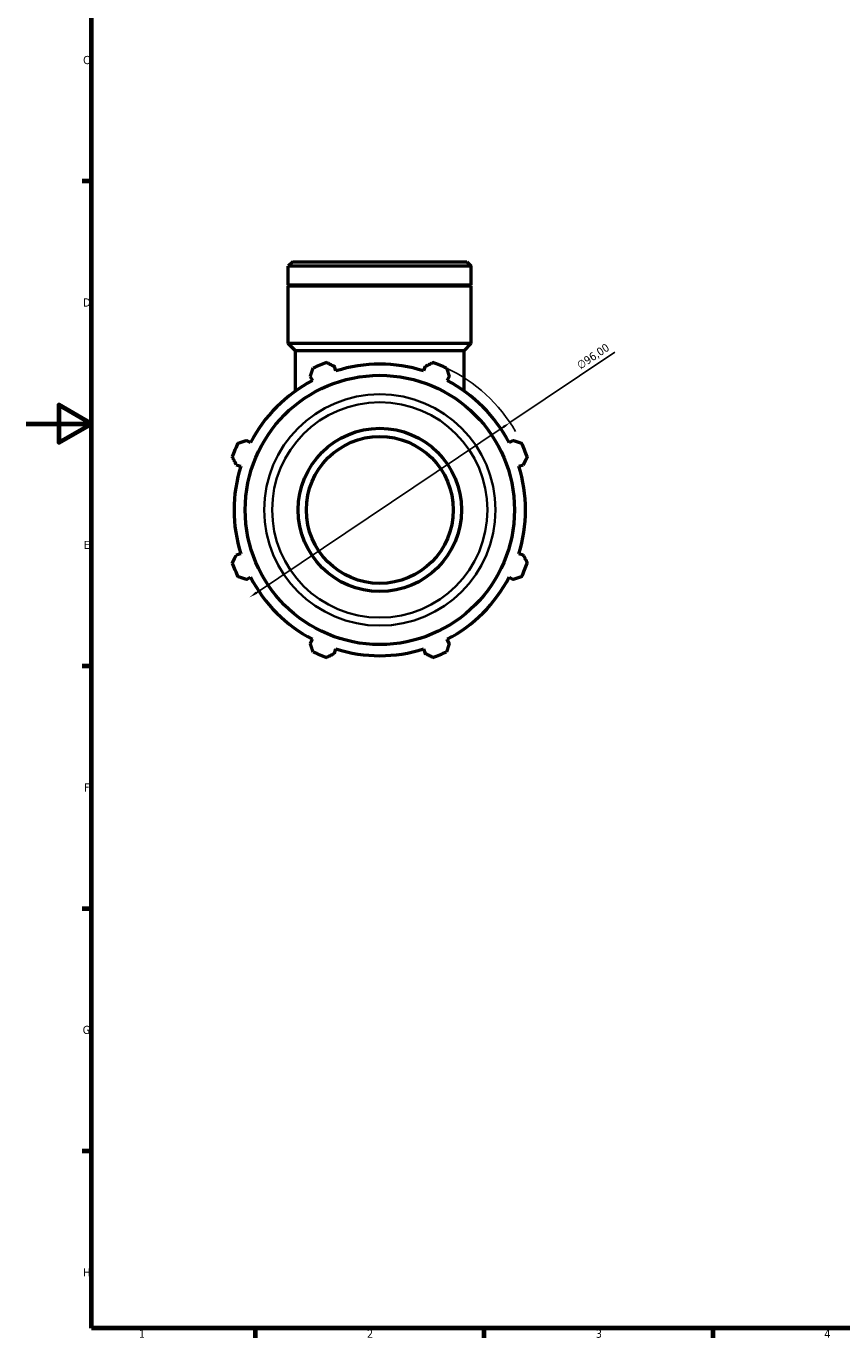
# Model space of a CAD drawing. Header units: millimetres. Extents: x 0 to 998, y 0 to 832.
# Tile 1 of 6: x 0 to 250, y 17 to 419. Entities that reach past the tile are written whole.
import ezdxf

# ---------------------------------------------------------------- set-up
doc = ezdxf.new("R2010")
doc.units = ezdxf.units.MM
for name, color, linetype, lineweight in [('Border (ISO)', 7, 'Continuous', 70), ('Dimension (ISO)', 7, 'Continuous', 25), ('Visible (ISO)', 7, 'Continuous', 50), ('Visible Narrow (ISO)', 7, 'Continuous', 35)]:
    doc.layers.add(name, color=color, linetype=linetype, lineweight=lineweight)
doc.styles.add('Note Text (ISO)', font='tahoma.ttf')
doc.dimstyles.new('Default (ISO)', dxfattribs={"dimtxt": 2.5, "dimasz": 2.5, "dimexe": 3.175, "dimexo": 0, "dimgap": 0.762, "dimtad": 1, "dimrnd": 1e-08, "dimzin": 0, "dimtxsty": 'Note Text (ISO)', "dimcen": 0.09, "dimdle": 10, "dimclrd": 256, "dimclre": 256, "dimclrt": 256, "dimazin": 0, "dimtfac": 1.40208, "dimtmove": 0, "dimatfit": 3, "dimfxl": 1, "dimtolj": 1, "dimtzin": 0, "dimlwd": -1, "dimlwe": -1, "dimarcsym": 0})

# ---------------------------------------------------------------- blocks, each defined once
blk = doc.blocks.new('Borders Default Border')
at = {"layer": 'Border (ISO)'}
for p, q in [((20, 371.25), (17.1, 371.25)), ((20, 222.75), (17.1, 222.75)), ((20, 148.5), (17.1, 148.5)), ((20, 74.25), (17.1, 74.25)), ((70.08, 20), (70.08, 17.1)), ((140.17, 20), (140.17, 17.1)), ((210.25, 20), (210.25, 17.1))]:
    blk.add_line(p, q, dxfattribs=at)
at = {"layer": 'Border (ISO)', "flags": 128}
for points in [[(20, 20), (20, 574), (821, 574), (821, 20), (20, 20)], [(0, 297), (20, 297), (10, 302.77), (10, 291.23), (20, 297)]]:
    blk.add_lwpolyline(points, dxfattribs=at)
at = {"layer": 'Border (ISO)', "color": 232, "true_color": 0xca0064, "char_height": 2.5, "attachment_point": 7, "style": 'Note Text (ISO)'}
for s, insert in [('C', (17.43, 407.08)), ('D', (17.43, 332.88)), ('E', (17.64, 258.63)), ('F', (17.7, 184.38)), ('G', (17.31, 110.08)), ('H', (17.44, 35.88)), ('1', (34.48, 17.1)), ('2', (104.37, 17.1)), ('3', (174.43, 17.05)), ('4', (244.42, 17.1))]:
    blk.add_mtext(s, dxfattribs=dict(at, insert=insert))
blk = doc.blocks.new('*D15')
at = {"layer": 'Defpoints', "color": 0, "transparency": 16777216}
for p in [(148.14, 297.34), (68.42, 243.86)]:
    blk.add_point(p, dxfattribs=at)
at = {"layer": 'Dimension (ISO)', "transparency": 16777216}
for p, q in [((148.14, 297.34), (180.27, 318.88)), ((70.49, 245.25), (146.07, 295.94))]:
    blk.add_line(p, q, dxfattribs=at)
blk.add_arc((108.28, 270.6), 48, 30.0616, 64.792, dxfattribs=at)
for points in [[(145.84, 296.29), (146.3, 295.6), (148.14, 297.34)], [(70.26, 245.6), (70.73, 244.91), (68.42, 243.86)]]:
    blk.add_solid(points, dxfattribs=at)
at = {"layer": 'Dimension (ISO)', "color": 232, "true_color": 0xca0064, "transparency": 16777216, "insert": (168.3, 315.64), "char_height": 2.5, "attachment_point": 1, "rotation": 33.8515, "style": 'Note Text (ISO)'}
blk.add_mtext('\\A1;∅96,00', dxfattribs=at)

msp = doc.modelspace()

# ---------------------------------------------------------------- linework, layer by layer
at = {"layer": 'Visible (ISO)'}
for p, q in [((81.599, 346.599), (80.253, 345.254)), ((81.599, 346.599), (134.964, 346.599)), ((134.964, 346.599), (136.31, 345.254)), ((136.31, 345.254), (80.253, 345.254)), ((80.253, 339.399), (80.253, 345.254)), ((136.31, 339.399), (136.31, 345.254)), ((136.31, 339.399), (80.253, 339.399)), ((80.553, 339.099), (80.253, 339.399)), ((136.31, 339.099), (80.253, 339.099)), ((80.253, 321.599), (80.253, 339.099)), ((136.01, 339.099), (136.31, 339.399)), ((136.31, 321.599), (136.31, 339.099)), ((136.31, 321.599), (80.253, 321.599)), ((82.496, 319.357), (80.253, 321.599)), ((134.067, 319.357), (136.31, 321.599)), ((134.067, 319.357), (82.496, 319.357)), ((82.496, 307.038), (82.496, 319.357)), ((134.067, 307.038), (134.067, 319.357)), ((94.858, 313.173), (94.425, 314.547)), ((122.138, 314.547), (121.705, 313.173)), ((87.004, 311.473), (87.669, 310.195)), ((128.894, 310.195), (129.559, 311.473)), ((68.685, 291.212), (67.408, 291.877)), ((149.155, 291.877), (147.878, 291.212)), ((64.334, 284.456), (65.707, 284.023)), ((150.855, 284.023), (152.229, 284.456)), ((65.707, 257.176), (64.334, 256.743)), ((152.229, 256.743), (150.855, 257.176)), ((67.408, 249.322), (68.685, 249.987)), ((147.878, 249.987), (149.155, 249.322)), ((87.669, 231.003), (87.004, 229.726)), ((129.559, 229.726), (128.894, 231.003)), ((94.425, 226.652), (94.858, 228.025)), ((121.705, 228.025), (122.138, 226.652))]:
    msp.add_line(p, q, dxfattribs=at)
for radius in [41.224, 25, 22.5]:
    msp.add_circle((108.281, 270.599), radius, dxfattribs=at)
for radius, start, end in [(48, 109.79198, 115.20802), (44.64, 72.5, 107.5), (48, 64.79198, 70.20802), (44.64, 117.5, 152.5), (44.64, 27.5, 62.5), (48, 154.79198, 160.20802), (48, 19.79198, 25.20802), (44.64, 162.5, 197.5), (44.64, 342.5, 17.5), (48, 199.79198, 205.20802), (48, 334.79198, 340.20802), (44.64, 207.5, 242.5), (44.64, 297.5, 332.5), (48, 244.79198, 250.20802), (44.64, 252.5, 287.5), (48, 289.79198, 295.20802)]:
    msp.add_arc((108.281, 270.599), radius, start, end, dxfattribs=at)
for points, weights in [([(87.004, 311.473), (87.412, 312.724), (87.838, 314.028)], [1.00243851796, 1.00162742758, 1]), ([(92.028, 315.764), (93.251, 315.143), (94.425, 314.547)], [1, 1.00162742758, 1.00243851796]), ([(122.138, 314.547), (123.312, 315.143), (124.535, 315.764)], [1.00243851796, 1.00162742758, 1]), ([(128.725, 314.028), (129.15, 312.724), (129.559, 311.473)], [1, 1.00162742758, 1.00243851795]), ([(64.853, 291.043), (66.156, 291.468), (67.408, 291.877)], [1, 1.00162742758, 1.00243851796]), ([(149.155, 291.877), (150.406, 291.468), (151.71, 291.043)], [1.00243851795, 1.00162742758, 1]), ([(64.334, 284.456), (63.738, 285.63), (63.117, 286.852)], [1.00243851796, 1.00162742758, 1]), ([(153.446, 286.852), (152.825, 285.63), (152.229, 284.456)], [1, 1.00162742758, 1.00243851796]), ([(63.117, 254.346), (63.738, 255.569), (64.334, 256.743)], [1, 1.00162742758, 1.00243851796]), ([(152.229, 256.743), (152.825, 255.569), (153.446, 254.346)], [1.00243851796, 1.00162742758, 1]), ([(67.408, 249.322), (66.156, 249.73), (64.853, 250.156)], [1.00243851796, 1.00162742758, 1]), ([(151.71, 250.156), (150.406, 249.73), (149.155, 249.322)], [1, 1.00162742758, 1.00243851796]), ([(87.838, 227.17), (87.412, 228.474), (87.004, 229.726)], [1, 1.00162742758, 1.00243851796]), ([(129.559, 229.726), (129.15, 228.474), (128.725, 227.17)], [1.00243851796, 1.00162742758, 1]), ([(94.425, 226.652), (93.251, 226.056), (92.028, 225.435)], [1.00243851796, 1.00162742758, 1]), ([(124.535, 225.435), (123.312, 226.056), (122.138, 226.652)], [1, 1.00162742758, 1.00243851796])]:
    msp.add_rational_spline(points, weights, degree=2, dxfattribs=at)
at = {"layer": 'Visible Narrow (ISO)'}
for radius in [35.421, 32.976]:
    msp.add_circle((108.281, 270.599), radius, dxfattribs=at)

# ---------------------------------------------------------------- block references
msp.add_blockref('Borders Default Border', (0, 0))

# ---------------------------------------------------------------- dimensions: what is measured, and where the dimension line sits
at = {"layer": 'Dimension (ISO)'}
dim = msp.add_diameter_dim_2p(p1=(68.418, 243.861), p2=(148.145, 297.337), dimstyle='Default (ISO)', override={"dimdec": 2, "dimlfac": 1, "dimtp": 0, "dimtm": 0, "dimtdec": 2, "dimatfit": 2}, dxfattribs=at)
dim.commit()
dim.dimension.update_dxf_attribs({"geometry": '*D15', "text_midpoint": (175.072, 315.398), "dimtype": 163})

doc.saveas('drawing.dxf')
